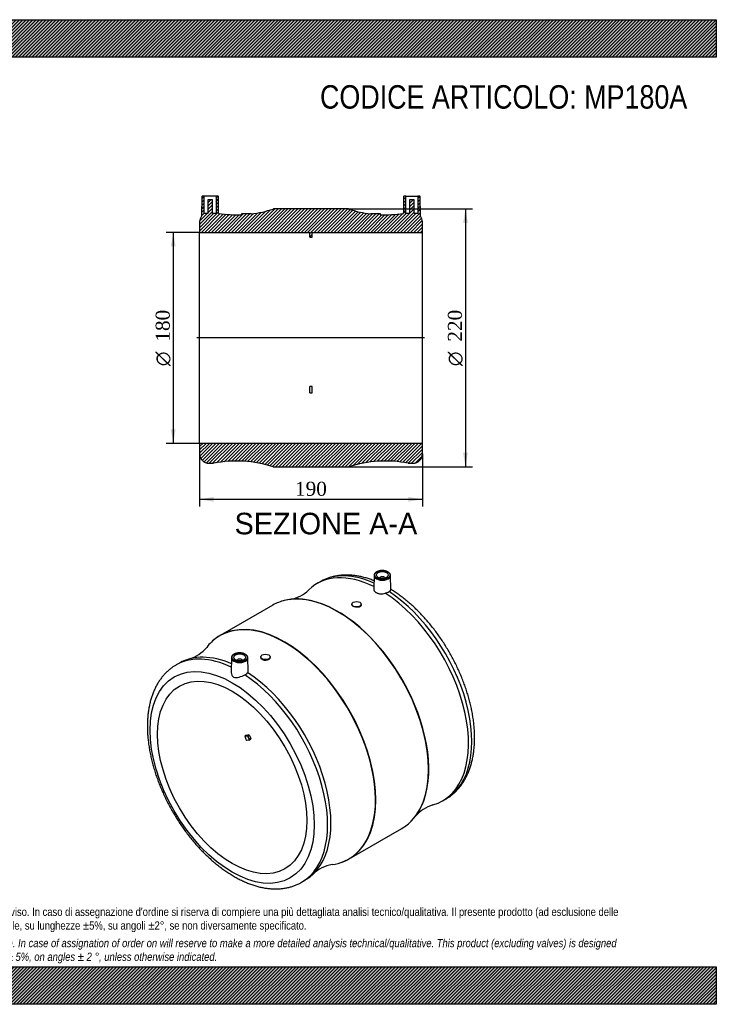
# Model space of a CAD drawing. Header units: millimetres. Extents: x 0 to 1188, y 0 to 840.
import ezdxf
from ezdxf.enums import TextEntityAlignment as Align
from ezdxf.lldxf.tags import DXFTag

# ---------------------------------------------------------------- set-up
doc = ezdxf.new("R2010")
doc.units = ezdxf.units.MM
doc.header["$LTSCALE"] = 4
for name, color, linetype in [('Default', 7, 'Continuous'), ('DV4_Default', 7, 'Continuous'), ('MP180A', 7, 'Continuous')]:
    doc.layers.add(name, color=color, linetype=linetype)
doc.styles.add('SEACAD_Solid_Edge_ANSI', font='seans.ttf')
doc.styles.add('SEACAD_Solid_Edge_ANSI1_Symbols', font='semeca1.ttf')
doc.styles.add('SEACAD_Times_New_Roman', font='times.ttf')
tags = doc.linetypes.add('CENTER2', pattern=[28.575000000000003, 19.05, -3.175, 3.175, -3.175]).pattern_tags.tags
tags[10:11] = [DXFTag(74, 4), DXFTag(75, 0), DXFTag(340, '0'), DXFTag(46, 0.0), DXFTag(50, 0.0), DXFTag(44, 0.0), DXFTag(45, 0.0)]
tags[8:9] = [DXFTag(74, 4), DXFTag(75, 0), DXFTag(340, '0'), DXFTag(46, 0.0), DXFTag(50, 0.0), DXFTag(44, 0.0), DXFTag(45, 0.0)]
tags[6:7] = [DXFTag(74, 4), DXFTag(75, 0), DXFTag(340, '0'), DXFTag(46, 0.0), DXFTag(50, 0.0), DXFTag(44, 0.0), DXFTag(45, 0.0)]
tags[4:5] = [DXFTag(74, 4), DXFTag(75, 0), DXFTag(340, '0'), DXFTag(46, 0.0), DXFTag(50, 0.0), DXFTag(44, 0.0), DXFTag(45, 0.0)]
doc.dimstyles.new('ANSImm', dxfattribs={"dimtxt": 12, "dimasz": 12, "dimexe": 6, "dimexo": 0, "dimgap": 3, "dimtad": 1, "dimdsep": 46, "dimtxsty": 'SEACAD_Times_New_Roman', "dimblk1": '_SE_FILLED', "dimblk2": '_SE_FILLED', "dimsah": 1, "dimcen": 6, "dimazin": 0, "dimtfac": 0.85, "dimtdec": 3, "dimtofl": 0, "dimtmove": 0, "dimatfit": 3, "dimfxl": 1, "dimarcsym": 0})
pattern_1 = [(45, (0, 0), (-1.414213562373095, 1.414213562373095), [])]

# ---------------------------------------------------------------- blocks, each defined once
blk = doc.blocks.new('SE1')
at = {"layer": 'MP180A', "color": 7, "linetype": 'Continuous'}
for p, q in [((896.195278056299, 365.8893411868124), (895.9504429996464, 354.4375499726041)), ((901.2033194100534, 363.6277323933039), (901.2033194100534, 363.594770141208)), ((905.2033194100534, 363.594770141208), (905.2033194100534, 363.6277323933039)), ((910.4703081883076, 353.7774652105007), (910.2113607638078, 365.8893411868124)), ((850.4104261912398, 360.5174016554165), (847.5819990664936, 358.884408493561)), ((809.9067955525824, 340.5967212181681), (764.8774769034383, 314.5990319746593)), ((877.2830091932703, 341.337375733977), (877.2830091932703, 340.9960564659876)), ((885.2830091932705, 340.6194939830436), (885.2830091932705, 341.337375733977)), ((774.5729116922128, 295.6706352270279), (774.3152412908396, 283.6184900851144)), ((788.8340449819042, 284.2087631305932), (788.5889943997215, 295.6706352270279)), ((799.5012632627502, 296.430063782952), (799.5012632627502, 295.7144262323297)), ((807.5012632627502, 296.0914079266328), (807.5012632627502, 296.4300637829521)), ((730.2022733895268, 291.1151922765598), (727.3738462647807, 289.4821991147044)), ((779.5809530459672, 293.4090264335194), (779.5809530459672, 293.3760641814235)), ((783.5809530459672, 293.3760641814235), (783.5809530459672, 293.4090264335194)), ((787.2922269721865, 229.6444669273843), (785.8780134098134, 228.8279703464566)), ((785.8780134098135, 228.8279703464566), (788.0213169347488, 229.0194024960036)), ((787.2922269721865, 229.6444669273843), (789.4355304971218, 229.8358990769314)), ((789.4355304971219, 229.8358990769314), (788.0213169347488, 229.0194024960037)), ((789.9184934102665, 229.4076310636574), (788.5042798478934, 228.5911344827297)), ((788.5042798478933, 228.5911344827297), (789.564940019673, 225.8574417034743)), ((789.9184934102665, 229.4076310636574), (790.9791535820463, 226.673938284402)), ((789.4355304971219, 225.3744787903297), (787.2922269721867, 225.1830466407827)), ((789.5087538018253, 225.3970815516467), (790.9229673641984, 226.2135781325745)), ((790.9791535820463, 226.673938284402), (789.5649400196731, 225.8574417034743)), ((954.5819990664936, 173.5549720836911), (957.4104261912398, 175.1879652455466)), ((874.8774769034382, 124.0734431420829), (919.9067955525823, 150.0711323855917)), ((834.3738462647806, 104.1527627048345), (837.2022733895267, 105.7857558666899))]:
    blk.add_line(p, q, dxfattribs=at)
for centre, radius, start, end in [((819.5630629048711, 375.1322837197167), 30.06902898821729, 279.1508025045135, 314.0229872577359), ((904.5180234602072, 358.169161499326), 7.545009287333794, 279.3777300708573, 306.3204288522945), ((730.1194345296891, 323.532667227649), 30.10665060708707, 285.9908395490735, 320.8520999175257), ((784.1666563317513, 285.8105342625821), 5.079217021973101, 290.5592713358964, 325.8024542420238), ((954.6480737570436, 141.1479718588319), 30.0891096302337, 105.9796732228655, 140.8439091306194), ((865.2255720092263, 89.53773800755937), 30.07122230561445, 99.15748987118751, 134.0212637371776)]:
    blk.add_arc(centre, radius, start, end, dxfattribs=at)
for centre, major_axis, ratio in [((903.2033194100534, 366.2405214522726), (-6.508651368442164, -1.3499570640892e-14), 0.5773502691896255), ((903.2033194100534, 366.2405214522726), (-5.000000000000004, 1.517883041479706e-15), 0.5773502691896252), ((881.2830091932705, 341.337375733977), (-4.000000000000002, -1.3499570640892e-14), 0.577350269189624), ((775.2169920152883, 193.5514945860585), (49.50000000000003, -85.73651497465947), 0.5773502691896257), ((781.5809530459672, 296.0218154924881), (-6.508651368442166, 6.9666257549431e-15), 0.5773502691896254), ((781.5809530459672, 296.0218154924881), (5.000000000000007, 2.818925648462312e-15), 0.5773502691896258), ((803.5012632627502, 296.430063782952), (3.999999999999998, -4.336808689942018e-15), 0.5773502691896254), ((775.2169920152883, 193.5514945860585), (44.99999999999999, -77.94228634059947), 0.5773502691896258)]:
    blk.add_ellipse(centre, major_axis=major_axis, ratio=ratio, dxfattribs=at)
for centre, major_axis, ratio, start_param, end_param in [((901.0819990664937, 266.2196902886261), (53.50000000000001, -92.66471820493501), 0.5773502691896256, 2.423535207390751, 3.285164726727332), ((903.9104261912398, 267.8526834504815), (53.50000000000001, -92.66471820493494), 0.577350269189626, 2.460219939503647, 3.141592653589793), ((903.2033194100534, 365.8393980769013), (7.008575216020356, 4.336808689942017e-16), 0.5773502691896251, 3.129249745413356, 6.283185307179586), ((903.2033194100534, 365.8393980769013), (7.008575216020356, 4.336808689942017e-16), 0.5773502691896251, 3.091742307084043, 3.129249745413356), ((903.2033194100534, 363.6277323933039), (-1.999999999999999, 3.577867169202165e-15), 0.5773502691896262, 3.11286248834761, 6.283185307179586), ((903.2033194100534, 363.6277323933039), (-1.999999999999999, 3.577867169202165e-15), 0.5773502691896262, 3.098523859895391e-15, 0.02873016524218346), ((903.2033194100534, 365.8393980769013), (7.008575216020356, 4.336808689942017e-16), 0.5773502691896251, 0, 0.01234290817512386), ((864.9067955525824, 245.3339268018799), (54.99999999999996, -95.26279441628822), 0.5773502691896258, 2.972997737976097, 3.141592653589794), ((865.1261866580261, 245.4605923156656), (-54.97532491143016, 95.22005590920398), 0.5773502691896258, 5.801420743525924, 6.172402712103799), ((864.9067955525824, 245.3339268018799), (54.99999999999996, -95.26279441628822), 0.5773502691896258, 0.1697547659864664, 2.972997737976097), ((865.1261866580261, 245.4605923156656), (-54.97532491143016, 95.22005590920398), 0.5773502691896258, 3.603926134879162, 5.801420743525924), ((901.0819990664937, 266.2196902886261), (53.50000000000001, -92.66471820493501), 0.5773502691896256, 6.139659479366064, 8.577677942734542), ((903.9104261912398, 267.8526834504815), (53.50000000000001, -92.66471820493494), 0.577350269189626, 0, 2.289048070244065), ((819.6580857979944, 219.2095720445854), (54.97532491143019, -95.22005590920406), 0.5773502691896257, 5.642425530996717e-16, 3.193584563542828), ((819.8774769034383, 219.3362375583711), (-55.00000000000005, 95.26279441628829), 0.5773502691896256, 3.313370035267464, 6.1094091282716), ((819.6580857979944, 219.2095720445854), (54.97532491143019, -95.22005590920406), 0.5773502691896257, 3.193584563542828, 3.374599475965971), ((819.8774769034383, 219.3362375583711), (-55.00000000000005, 95.26279441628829), 0.5773502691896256, 0, 0.114804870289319), ((819.8774769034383, 219.3362375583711), (-55.00000000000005, 95.26279441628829), 0.5773502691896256, 6.1094091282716, 6.283185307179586), ((780.8738462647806, 196.8174809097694), (53.50000000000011, -92.66471820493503), 0.5773502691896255, 2.44185898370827, 3.141592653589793), ((783.7022733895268, 198.4504740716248), (53.50000000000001, -92.66471820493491), 0.5773502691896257, 2.478624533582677, 3.141592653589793), ((781.5809530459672, 295.6206921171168), (7.008575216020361, 3.063497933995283e-15), 0.5773502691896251, 3.129249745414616, 6.283185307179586), ((781.5809530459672, 295.6206921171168), (7.008575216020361, 3.063497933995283e-15), 0.5773502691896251, 3.091742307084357, 3.129249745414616), ((781.5809530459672, 293.4090264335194), (2.000000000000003, -2.773185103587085e-17), 0.5773502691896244, 0, 3.170322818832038), ((781.5809530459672, 295.6206921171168), (7.008575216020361, 3.063497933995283e-15), 0.5773502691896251, 0, 0.0123429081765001), ((780.8738462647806, 196.8174809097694), (53.50000000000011, -92.66471820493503), 0.5773502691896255, 3.141592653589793, 3.143682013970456), ((781.5809530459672, 293.4090264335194), (2.000000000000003, -2.773185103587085e-17), 0.5773502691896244, 6.254455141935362, 6.283185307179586), ((780.8738462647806, 196.8174809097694), (53.50000000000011, -92.66471820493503), 0.5773502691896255, 0.0004108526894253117, 2.289048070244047), ((783.7022733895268, 198.4504740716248), (53.50000000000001, -92.66471820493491), 0.5773502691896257, 0, 2.29449263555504), ((841.6850294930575, 231.9268338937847), (-45.00000003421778, 77.94228636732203), 0.5773502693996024, 1.286772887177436, 1.331220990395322), ((788.1980936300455, 228.5637870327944), (-0.2499999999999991, 0.4330127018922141), 0.5773502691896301, 4.450589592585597, 6.021385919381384), ((789.6123071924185, 229.3802836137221), (-0.2499999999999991, 0.4330127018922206), 0.5773502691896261, 4.450589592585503, 6.021385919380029), ((789.2587538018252, 225.830094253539), (-0.2500000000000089, 0.4330127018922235), 0.5773502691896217, 2.87979326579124, 4.450589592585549), ((790.6729673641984, 226.6465908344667), (-0.2500000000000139, 0.433012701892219), 0.5773502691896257, 3.141592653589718, 4.450589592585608), ((865.1261866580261, 245.4605923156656), (-54.97532491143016, 95.22005590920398), 0.5773502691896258, 3.252433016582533, 3.603926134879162), ((864.9067955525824, 245.3339268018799), (54.99999999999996, -95.26279441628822), 0.5773502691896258, 0, 0.1697547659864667), ((819.8774769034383, 219.3362375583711), (-55.00000000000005, 95.26279441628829), 0.5773502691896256, 3.026845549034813, 3.313370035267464), ((819.6580857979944, 219.2095720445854), (54.97532491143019, -95.22005590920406), 0.5773502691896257, 6.050350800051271, 6.206081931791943), ((819.6580857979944, 219.2095720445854), (54.97532491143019, -95.22005590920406), 0.5773502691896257, 6.206081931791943, 6.283185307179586)]:
    blk.add_ellipse(centre, major_axis=major_axis, ratio=ratio, start_param=start_param, end_param=end_param, dxfattribs=at)
for points, knots in [([(910.1904766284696, 365.9466381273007), (910.1944381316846, 366.008623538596), (910.2117144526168, 366.2994087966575), (910.0335994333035, 366.8712926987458), (909.6567324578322, 367.5708950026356), (909.0714422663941, 368.2215085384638), (908.3097851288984, 368.7998863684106), (907.3848220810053, 369.2905589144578), (906.3290680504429, 369.6756300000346), (905.1778593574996, 369.9433781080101), (903.967739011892, 370.0866971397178), (902.735054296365, 370.1021681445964), (901.5164600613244, 369.9894728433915), (900.3478998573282, 369.7512821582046), (899.2639189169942, 369.3930289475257), (898.2960359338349, 368.9219806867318), (897.4766136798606, 368.3483574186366), (896.827622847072, 367.6819505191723), (896.4060070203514, 366.9535568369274), (896.2062874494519, 366.3783190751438), (896.2157094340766, 366.0980561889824), (896.2170463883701, 366.0611618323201)], [0, 0, 0, 0, 0.01222047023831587, 0.06686747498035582, 0.1216579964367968, 0.1777007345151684, 0.2351208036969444, 0.2933180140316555, 0.3516811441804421, 0.4099476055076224, 0.4681079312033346, 0.5262156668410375, 0.5843443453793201, 0.6425514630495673, 0.7009173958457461, 0.7595188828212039, 0.8183886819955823, 0.8773568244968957, 0.9357670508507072, 0.9927304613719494, 1, 1, 1, 1]), ([(896.0981073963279, 361.374673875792), (895.8833163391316, 361.4600926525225), (894.4958485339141, 362.0049370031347), (891.9293678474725, 362.9299209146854), (888.4242125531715, 363.9992593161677), (884.9426203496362, 364.8656515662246), (881.4956823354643, 365.5252986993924), (878.0919588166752, 365.9763183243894), (874.7408806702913, 366.2175423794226), (871.4516000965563, 366.2489609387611), (868.2328894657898, 366.0716339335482), (865.0932410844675, 365.6876435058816), (862.039236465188, 365.0998925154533), (859.0808786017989, 364.3119894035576), (856.2115301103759, 363.3275919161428), (853.4821646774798, 362.1516544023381), (851.4494600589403, 361.1432463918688), (850.4865356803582, 360.548549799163), (850.2912371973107, 360.4276131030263)], [0.1638167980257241, 0.1638167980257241, 0.1638167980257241, 0.1638167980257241, 0.1747943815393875, 0.2347296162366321, 0.2945640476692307, 0.3542464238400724, 0.4137193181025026, 0.4729220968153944, 0.5317953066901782, 0.590286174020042, 0.6483545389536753, 0.7059782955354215, 0.7631574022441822, 0.8199157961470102, 0.8763009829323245, 0.9323815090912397, 0.9882428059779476, 1, 1, 1, 1]), ([(895.9505091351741, 354.4370555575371), (895.9476816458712, 354.3073383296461), (895.9529140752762, 354.178621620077), (895.9894652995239, 353.830286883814), (896.0371412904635, 353.6134677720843), (896.1814249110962, 353.1888703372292), (896.2791447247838, 352.9794542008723), (896.5203981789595, 352.5788104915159), (896.6633400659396, 352.3875712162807), (896.992938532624, 352.0220869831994), (897.1795901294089, 351.8478420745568), (897.5984387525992, 351.5165339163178), (897.8258218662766, 351.3633141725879), (898.3140904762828, 351.0812479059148), (898.5751354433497, 350.952281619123), (899.131711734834, 350.7191382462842), (899.427838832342, 350.6151549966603), (900.0358012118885, 350.4394192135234), (900.3498735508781, 350.3666178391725), (900.9981131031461, 350.2518963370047), (901.3351293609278, 350.2098381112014), (902.353721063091, 350.135761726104), (903.0404746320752, 350.1535201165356), (904.4285081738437, 350.3343190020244), (905.100484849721, 350.4938438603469), (905.7474260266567, 350.7249869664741)], [0.1518848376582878, 0.1518848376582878, 0.1518848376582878, 0.1518848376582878, 0.1875000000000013, 0.1875000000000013, 0.2500000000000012, 0.2500000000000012, 0.312500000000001, 0.312500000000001, 0.3750000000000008, 0.3750000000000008, 0.4375000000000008, 0.4375000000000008, 0.5000000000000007, 0.5000000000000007, 0.5625000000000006, 0.5625000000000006, 0.6250000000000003, 0.6250000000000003, 0.6875000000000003, 0.6875000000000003, 0.7500000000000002, 0.7500000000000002, 0.8750000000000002, 0.8750000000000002, 1, 1, 1, 1]), ([(957.424895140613, 175.2217963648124), (957.6994234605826, 175.3720566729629), (958.7491568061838, 175.9488516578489), (960.6833011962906, 177.2560763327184), (963.0356918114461, 179.0455077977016), (965.2842959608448, 181.0384679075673), (967.4029076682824, 183.1963208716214), (969.3942751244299, 185.5258392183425), (971.2531006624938, 188.0215648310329), (972.9759403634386, 190.6809999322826), (974.5585877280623, 193.5001993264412), (975.9969162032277, 196.4746894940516), (977.2868498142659, 199.5990306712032), (978.4246017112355, 202.8668606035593), (979.4068342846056, 206.2709311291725), (980.2307994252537, 209.8032533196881), (980.8944192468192, 213.4552830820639), (981.3963103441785, 217.2181203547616), (981.7357584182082, 221.0826880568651), (981.9126591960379, 225.0398719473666), (981.9274421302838, 229.0805210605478), (981.7810101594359, 233.1955532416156), (981.4746694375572, 237.3760452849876), (981.0100458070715, 241.6133267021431), (980.3890265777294, 245.8988973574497), (979.6137346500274, 250.2243250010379), (978.6865097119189, 254.5812234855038), (977.6098967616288, 258.9612352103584), (976.3866396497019, 263.3560187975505), (975.0196777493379, 267.7572420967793), (973.5121442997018, 272.1565801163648), (971.8673653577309, 276.5457172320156), (970.0888586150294, 280.9163529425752), (968.1803315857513, 285.260210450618), (966.145678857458, 289.5690474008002), (963.9889782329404, 293.834668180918), (961.7144856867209, 298.0489372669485), (959.3266291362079, 302.2037931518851), (956.8300250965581, 306.2912231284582), (954.2294527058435, 310.3033168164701), (951.5298418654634, 314.2322842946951), (948.7362342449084, 318.0705052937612), (945.8537937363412, 321.8105046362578), (942.8877984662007, 325.4449585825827), (939.8436248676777, 328.9667072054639), (936.7267540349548, 332.3687481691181), (933.5426969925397, 335.6442910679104), (930.2972276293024, 338.7865754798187), (926.995474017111, 341.7895609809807), (923.645287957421, 344.6453472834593), (920.2446431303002, 347.3538033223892), (916.8287476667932, 349.8865570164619), (913.4875844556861, 352.1882021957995), (911.4918757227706, 353.4439735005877), (910.46456927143, 354.082951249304)], [0, 0, 0, 0, 0.005300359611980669, 0.02373613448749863, 0.04217227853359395, 0.0606404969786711, 0.07917263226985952, 0.09779656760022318, 0.1165347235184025, 0.1354029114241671, 0.1544096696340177, 0.1735561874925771, 0.19283686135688, 0.2122404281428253, 0.2317515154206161, 0.2513523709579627, 0.2710245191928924, 0.2907501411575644, 0.3105130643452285, 0.3302993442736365, 0.3500974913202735, 0.3698970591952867, 0.3896907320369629, 0.4094741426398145, 0.4292444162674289, 0.4489998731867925, 0.4687397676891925, 0.4884640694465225, 0.5081732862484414, 0.5278683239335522, 0.5475503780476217, 0.5672208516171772, 0.586881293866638, 0.6065333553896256, 0.6261787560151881, 0.6458192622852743, 0.6654566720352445, 0.6850928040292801, 0.7047294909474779, 0.7243680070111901, 0.7440101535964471, 0.7636577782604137, 0.7833127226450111, 0.8029768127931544, 0.8226518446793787, 0.8423395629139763, 0.8620416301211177, 0.8817595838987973, 0.9014947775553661, 0.9212483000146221, 0.9410208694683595, 0.960812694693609, 0.9806232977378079, 0.9971966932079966, 0.9971966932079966, 0.9971966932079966, 0.9971966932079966]), ([(881.291404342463, 338.6886599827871), (880.2372591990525, 338.7712070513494), (879.2010708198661, 339.0787236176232), (877.7192040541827, 339.9314666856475), (877.285526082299, 340.475157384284), (877.2830103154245, 340.9960980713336), (877.2830071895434, 340.9982611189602), (877.2830113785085, 341.0004237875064)], [0, 0, 0, 0, 0.1249999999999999, 0.1249999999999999, 0.2499999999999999, 0.2499999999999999, 0.2505212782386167, 0.2505212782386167, 0.2505212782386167, 0.2505212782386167]), ([(885.283009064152, 340.6195119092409), (885.2829783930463, 340.0255020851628), (884.8487724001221, 339.4684664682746), (883.3768357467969, 338.7570086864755), (882.3455494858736, 338.6061129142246), (881.291404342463, 338.688659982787)], [0.7502091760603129, 0.7502091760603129, 0.7502091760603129, 0.7502091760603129, 0.875, 0.875, 1, 1, 1, 1]), ([(788.5681102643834, 295.7279321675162), (788.5720717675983, 295.7899175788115), (788.5893480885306, 296.0807028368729), (788.4112330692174, 296.6525867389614), (788.034366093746, 297.352189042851), (787.449075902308, 298.0028025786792), (786.6874187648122, 298.5811804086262), (785.7624557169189, 299.0718529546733), (784.7067016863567, 299.4569240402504), (783.5554929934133, 299.7246721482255), (782.3453726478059, 299.8679911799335), (781.1126879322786, 299.8834621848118), (779.8940936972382, 299.7707668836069), (778.7255334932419, 299.5325761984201), (777.6415525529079, 299.1743229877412), (776.6736695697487, 298.7032747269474), (775.8542473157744, 298.1296514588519), (775.2052564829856, 297.4632445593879), (774.7836406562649, 296.7348508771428), (774.5839210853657, 296.1596131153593), (774.5933430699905, 295.8793502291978), (774.594680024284, 295.8424558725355)], [0, 0, 0, 0, 0.01222047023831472, 0.06686747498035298, 0.1216579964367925, 0.1777007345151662, 0.2351208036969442, 0.293318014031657, 0.3516811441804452, 0.409947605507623, 0.4681079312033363, 0.5262156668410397, 0.584344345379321, 0.6425514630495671, 0.7009173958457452, 0.7595188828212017, 0.8183886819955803, 0.877356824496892, 0.9357670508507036, 0.9927304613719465, 1, 1, 1, 1]), ([(803.5075867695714, 293.4028561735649), (802.4485327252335, 293.3854972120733), (801.4119537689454, 293.6377842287), (799.9334352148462, 294.4916002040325), (799.50054002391, 295.0943143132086), (799.5012643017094, 295.7138520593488)], [0, 0, 0, 0, 0.125, 0.125, 0.249940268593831, 0.249940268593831, 0.249940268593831, 0.249940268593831]), ([(807.5012632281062, 296.0914405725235), (807.5012493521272, 295.3998022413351), (807.0721560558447, 294.7066730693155), (805.6027738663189, 293.7133377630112), (804.5666408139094, 293.4202151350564), (803.5075867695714, 293.4028561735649)], [0.7501162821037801, 0.7501162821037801, 0.7501162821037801, 0.7501162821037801, 0.875, 0.875, 1, 1, 1, 1]), ([(727.2546572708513, 289.3924105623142), (726.5142308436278, 288.9563884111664), (725.0991193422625, 288.1148684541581), (722.805014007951, 286.4616519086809), (720.5164469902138, 284.5675440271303), (718.3357136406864, 282.483251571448), (716.2862015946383, 280.2324669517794), (714.3660312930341, 277.8123917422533), (712.5804405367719, 275.2275586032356), (710.9330430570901, 272.4810286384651), (709.4280893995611, 269.5770637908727), (708.0696825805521, 266.5206362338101), (706.8617699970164, 263.3176910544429), (705.8079134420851, 259.9750825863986), (704.9111451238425, 256.5004818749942), (704.1738562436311, 252.9022034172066), (703.5977479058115, 249.1890082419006), (703.1838352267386, 245.3699123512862), (702.9324931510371, 241.4540274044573), (702.8435271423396, 237.4504668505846), (702.9162454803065, 233.3683813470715), (703.149517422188, 229.2167675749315), (703.5418507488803, 225.004441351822), (704.0914749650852, 220.7399418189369), (704.7963722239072, 216.4317294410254), (705.6543003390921, 212.0882090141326), (706.6628073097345, 207.7177493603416), (707.819239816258, 203.3286981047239), (709.1207477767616, 198.9293910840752), (710.5642866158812, 194.5281566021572), (712.1466184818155, 190.1333150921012), (713.8643132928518, 185.7531748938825), (715.7137502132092, 181.396024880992), (717.6911199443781, 177.0701246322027), (719.7924280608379, 172.7836927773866), (722.0134995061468, 168.5448940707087), (724.3499842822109, 164.3618256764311), (726.7973524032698, 160.2425231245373), (729.3508973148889, 156.1949470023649), (732.005756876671, 152.2269441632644), (734.7569380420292, 148.3462152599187), (737.5993323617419, 144.5603019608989), (740.5277129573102, 140.8765983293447), (743.5367458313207, 137.3023412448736), (746.6210010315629, 133.8446025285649), (749.7749632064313, 130.5102830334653), (752.9930409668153, 127.3061089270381), (756.2695743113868, 124.2386303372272), (759.5988391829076, 121.3142224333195), (762.9750480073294, 118.5390888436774), (766.3923448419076, 115.9192670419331), (769.8447935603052, 113.4606349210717), (773.3263573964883, 111.1689171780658), (776.8308682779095, 109.0496893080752), (780.3519848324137, 107.1083759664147), (783.8829981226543, 105.3503093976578), (787.4168318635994, 103.7806322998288), (790.9460038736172, 102.4042127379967), (794.4627106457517, 101.2255111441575), (797.9587311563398, 100.2485055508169), (801.4254136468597, 99.47655957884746), (804.8537451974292, 98.91226281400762), (808.234493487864, 98.55727925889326), (811.5583856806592, 98.41222553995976), (814.8164181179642, 98.476633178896), (817.9998402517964, 98.74892253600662), (821.1013298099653, 99.22673727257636), (824.1115760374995, 99.90635505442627), (827.0324674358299, 100.785832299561), (829.8285248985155, 101.8545345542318), (832.3415149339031, 103.0111356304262), (833.7155136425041, 103.7978419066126), (834.3883152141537, 104.1865938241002)], [0, 0, 0, 0, 0.01075522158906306, 0.02437798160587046, 0.03801303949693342, 0.05168484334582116, 0.06541549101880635, 0.07922352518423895, 0.0931229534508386, 0.1071225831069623, 0.1212257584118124, 0.1354305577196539, 0.1497304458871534, 0.1641152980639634, 0.1785726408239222, 0.1930889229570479, 0.2076506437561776, 0.2222452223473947, 0.2368615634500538, 0.2514903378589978, 0.2661238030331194, 0.2807548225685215, 0.2953795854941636, 0.309995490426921, 0.3246009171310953, 0.339195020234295, 0.3537775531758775, 0.368348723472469, 0.3829090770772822, 0.397459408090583, 0.4120006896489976, 0.4265340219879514, 0.441060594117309, 0.4555816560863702, 0.4700984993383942, 0.4846124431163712, 0.4991248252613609, 0.5136369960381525, 0.5281501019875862, 0.5426652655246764, 0.557183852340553, 0.5717072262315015, 0.5862367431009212, 0.6007737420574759, 0.6153195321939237, 0.6298753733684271, 0.6444424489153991, 0.6590218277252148, 0.6736144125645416, 0.6882208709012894, 0.7028415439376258, 0.7174763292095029, 0.7321245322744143, 0.7467846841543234, 0.7614543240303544, 0.7761297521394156, 0.7908040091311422, 0.8054691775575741, 0.8201157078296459, 0.8347320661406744, 0.8493049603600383, 0.8638198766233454, 0.8782619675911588, 0.892617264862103, 0.9068740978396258, 0.9210245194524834, 0.9350655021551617, 0.9489996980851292, 0.9628356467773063, 0.9765874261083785, 0.9902738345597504, 1, 1, 1, 1]), ([(774.3164368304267, 283.6273873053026), (774.3117501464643, 283.4356083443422), (774.3166409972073, 283.2422503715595), (774.3878030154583, 282.2856417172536), (774.5861622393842, 281.5049652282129), (775.2638709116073, 280.1166830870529), (775.764033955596, 279.4905163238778), (777.0527985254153, 278.7385226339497), (777.8125710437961, 278.631028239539), (779.3683346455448, 278.7317821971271), (780.1883971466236, 278.9255949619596), (782.6866798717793, 279.6756285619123), (784.4868928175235, 280.4306107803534), (785.9503562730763, 281.0548155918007)], [0.2182901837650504, 0.2182901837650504, 0.2182901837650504, 0.2182901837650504, 0.2499999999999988, 0.2499999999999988, 0.3749999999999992, 0.3749999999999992, 0.4999999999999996, 0.4999999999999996, 0.6249999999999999, 0.6249999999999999, 0.7500000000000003, 0.7500000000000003, 1, 1, 1, 1]), ([(788.3677003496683, 282.9557707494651), (788.6122618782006, 283.2393330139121), (788.76089063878, 283.5526138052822), (788.8293450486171, 283.9919856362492), (788.8361971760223, 284.0955414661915), (788.8341560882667, 284.2000295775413)], [0, 0, 0, 0, 0.1250000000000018, 0.1250000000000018, 0.1624278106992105, 0.1624278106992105, 0.1624278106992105, 0.1624278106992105])]:
    blk.add_open_spline(points, degree=3, knots=knots, dxfattribs=at)
blk.add_open_spline([(908.9869361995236, 352.0900181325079), (909.9888453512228, 352.8685600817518), (910.4745833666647, 353.4013620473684), (910.4695174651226, 353.7879911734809)], degree=3, dxfattribs=at)
blk = doc.blocks.new('SE6')
at = {"layer": 'MP180A', "linetype": 'Continuous'}
h = blk.add_hatch(dxfattribs=at)
h.set_pattern_fill('LINE', scale=0.6299212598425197, angle=45, style=0)
h.set_pattern_definition(pattern_1)
edge = h.paths.add_edge_path()
edge.add_arc((779.2147461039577, 773.5400876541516), 100, 276.9944905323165, 288.07525418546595, ccw=False)
edge.add_line((791.3921362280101, 674.2843010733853), (791.3921362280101, 674.524455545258))
edge.add_line((791.3921362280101, 674.524455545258), (783.3921362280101, 674.524455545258))
edge.add_line((783.3921362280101, 674.524455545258), (783.3921362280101, 673.6273786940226))
edge.add_arc((779.2147461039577, 773.5400876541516), 100, 261.0455763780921, 272.39416490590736, ccw=False)
edge.add_line((763.6498709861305, 674.7588411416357), (763.4007114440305, 689.0331817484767))
edge.add_arc((762.9007875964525, 689.024455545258), 0.5, 1.000000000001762, 90)
edge.add_line((762.9007875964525, 689.5244555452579), (761.3921362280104, 689.524455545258))
edge.add_line((761.3921362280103, 689.524455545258), (761.3921362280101, 674.524455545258))
edge.add_line((761.3921362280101, 674.524455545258), (758.3921362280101, 674.524455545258))
edge.add_line((758.3921362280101, 674.524455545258), (758.3921362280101, 686.324455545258))
edge.add_line((758.3921362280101, 686.324455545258), (754.3921362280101, 686.324455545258))
edge.add_line((754.3921362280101, 686.324455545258), (754.3921362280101, 674.524455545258))
edge.add_line((754.3921362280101, 674.524455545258), (751.3921362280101, 674.524455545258))
edge.add_line((751.3921362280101, 674.524455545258), (751.3921362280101, 689.524455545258))
edge.add_line((751.3921362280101, 689.524455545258), (749.8834848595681, 689.524455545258))
edge.add_arc((749.8834848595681, 689.024455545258), 0.5, 90, 178.9999999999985)
edge.add_line((749.3835610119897, 689.0331817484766), (749.0942340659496, 672.4576521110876))
edge.add_arc((755.3921362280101, 667.524455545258), 8, 141.9281209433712, 180)
edge.add_line((747.3921362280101, 667.524455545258), (747.3921362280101, 658.524455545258))
edge.add_line((747.3921362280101, 658.524455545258), (841.3921362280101, 658.524455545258))
edge.add_line((841.3921362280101, 658.524455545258), (841.3921362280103, 654.5022305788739))
edge.add_line((841.3921362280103, 654.5022305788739), (843.3921362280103, 654.5022305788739))
edge.add_line((843.3921362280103, 654.5022305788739), (843.3921362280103, 658.524455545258))
edge.add_line((843.3921362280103, 658.524455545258), (937.3921362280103, 658.524455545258))
edge.add_line((937.3921362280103, 658.524455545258), (937.3921362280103, 667.524455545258))
edge.add_arc((929.3921362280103, 667.524455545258), 8, 0, 38.07187905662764)
edge.add_line((935.6900383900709, 672.4576521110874), (935.4007114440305, 689.0331817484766))
edge.add_arc((934.9007875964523, 689.024455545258), 0.5, 1.000000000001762, 90)
edge.add_line((934.9007875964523, 689.5244555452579), (933.3921362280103, 689.524455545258))
edge.add_line((933.3921362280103, 689.524455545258), (933.3921362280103, 674.524455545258))
edge.add_line((933.3921362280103, 674.524455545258), (930.3921362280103, 674.524455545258))
edge.add_line((930.3921362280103, 674.524455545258), (930.3921362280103, 686.324455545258))
edge.add_line((930.3921362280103, 686.324455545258), (926.3921362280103, 686.324455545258))
edge.add_line((926.3921362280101, 686.324455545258), (926.3921362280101, 674.524455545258))
edge.add_line((926.3921362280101, 674.524455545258), (923.3921362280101, 674.524455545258))
edge.add_line((923.3921362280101, 674.524455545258), (923.3921362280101, 689.524455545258))
edge.add_line((923.3921362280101, 689.524455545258), (921.8834848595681, 689.524455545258))
edge.add_arc((921.8834848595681, 689.024455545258), 0.5, 90, 178.9999999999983)
edge.add_line((921.3835610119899, 689.0331817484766), (921.1344014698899, 674.7588411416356))
edge.add_arc((905.5695263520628, 773.5400876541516), 100, 267.6058350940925, 278.95442362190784, ccw=False)
edge.add_line((901.3921362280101, 673.6273786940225), (901.3921362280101, 674.5244555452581))
edge.add_line((901.3921362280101, 674.5244555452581), (893.3921362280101, 674.524455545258))
edge.add_line((893.3921362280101, 674.524455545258), (893.3921362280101, 674.2843010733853))
edge.add_arc((905.5695263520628, 773.5400876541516), 100, 251.9247458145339, 263.0055094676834, ccw=False)
edge.add_arc((874.2326727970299, 677.524455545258), 1, 71.92474581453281, 90)
edge.add_line((874.2326727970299, 678.524455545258), (810.5515996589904, 678.524455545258))
edge.add_arc((810.5515996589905, 677.524455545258), 1, 90, 108.0752541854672)
h = blk.add_hatch(dxfattribs=at)
h.set_pattern_fill('LINE', scale=0.6299212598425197, angle=45, style=0)
h.set_pattern_definition(pattern_1)
edge = h.paths.add_edge_path()
edge.add_arc((905.5695263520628, 363.5088234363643), 100, 78.56675474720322, 108.0752541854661, ccw=False)
edge.add_line((925.3921362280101, 461.5244555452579), (929.39213622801, 461.5244555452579))
edge.add_arc((929.3921362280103, 469.524455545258), 8, 270, 360)
edge.add_line((937.3921362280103, 469.524455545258), (937.3921362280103, 478.524455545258))
edge.add_line((937.3921362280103, 478.524455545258), (747.3921362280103, 478.524455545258))
edge.add_line((747.3921362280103, 478.524455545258), (747.3921362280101, 469.524455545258))
edge.add_arc((755.3921362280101, 469.524455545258), 8, 180, 270)
edge.add_line((755.3921362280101, 461.5244555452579), (759.3921362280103, 461.524455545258))
edge.add_arc((779.2147461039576, 363.5088234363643), 100, 71.92474581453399, 101.43324525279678, ccw=False)
edge.add_arc((810.5515996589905, 459.524455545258), 1, 251.9247458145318, 270)
edge.add_line((810.5515996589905, 458.524455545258), (874.2326727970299, 458.524455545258))
edge.add_arc((874.2326727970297, 459.524455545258), 1, 270, 288.0752541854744)
at = {"layer": 'DV4_Default', "color": 7, "linetype": 'CENTER2'}
blk.add_line((939.1421362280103, 568.524455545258), (745.1744479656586, 568.524455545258), dxfattribs=at)
at = {"layer": 'MP180A', "color": 7, "linetype": 'Continuous'}
for p, q in [((749.3835610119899, 689.0331817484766), (749.0942340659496, 672.4576521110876)), ((751.3921362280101, 689.524455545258), (749.883484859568, 689.524455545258)), ((761.3921362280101, 689.524455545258), (751.3921362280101, 689.524455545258)), ((751.3921362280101, 674.524455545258), (751.3921362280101, 689.524455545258)), ((762.9007875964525, 689.524455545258), (761.3921362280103, 689.524455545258)), ((761.3921362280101, 689.524455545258), (761.3921362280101, 674.524455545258)), ((763.6498709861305, 674.7588411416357), (763.4007114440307, 689.0331817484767)), ((921.3835610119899, 689.0331817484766), (921.1344014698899, 674.7588411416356)), ((923.3921362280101, 689.524455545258), (921.883484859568, 689.524455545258)), ((923.3921362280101, 689.524455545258), (933.3921362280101, 689.524455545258)), ((923.3921362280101, 674.524455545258), (923.3921362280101, 689.524455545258)), ((933.3921362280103, 689.524455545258), (933.3921362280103, 674.524455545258)), ((934.9007875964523, 689.524455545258), (933.3921362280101, 689.524455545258)), ((935.6900383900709, 672.4576521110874), (935.4007114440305, 689.0331817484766)), ((758.3921362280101, 686.324455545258), (754.3921362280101, 686.324455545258)), ((754.3921362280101, 686.324455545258), (754.3921362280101, 674.5244555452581)), ((758.3921362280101, 674.524455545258), (758.3921362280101, 686.3244555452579)), ((926.3921362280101, 686.324455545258), (926.3921362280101, 674.5244555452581)), ((930.3921362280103, 686.324455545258), (926.3921362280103, 686.324455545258)), ((930.3921362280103, 674.524455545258), (930.3921362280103, 686.3244555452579)), ((754.3921362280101, 674.524455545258), (751.3921362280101, 674.524455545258)), ((761.3921362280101, 674.524455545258), (758.3921362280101, 674.524455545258)), ((783.3921362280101, 674.524455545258), (791.3921362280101, 674.524455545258)), ((783.3921362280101, 673.6273786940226), (783.3921362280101, 674.524455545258)), ((791.3921362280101, 674.524455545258), (791.3921362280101, 674.2843010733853)), ((874.2326727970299, 678.524455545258), (810.5515996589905, 678.524455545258)), ((893.3921362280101, 674.2843010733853), (893.3921362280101, 674.524455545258)), ((893.3921362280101, 674.524455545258), (901.3921362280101, 674.524455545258)), ((901.3921362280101, 674.524455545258), (901.3921362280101, 673.6273786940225)), ((926.3921362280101, 674.524455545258), (923.3921362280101, 674.524455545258)), ((933.3921362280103, 674.524455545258), (930.3921362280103, 674.524455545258)), ((747.3921362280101, 667.524455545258), (747.3921362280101, 658.524455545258)), ((937.3921362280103, 658.524455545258), (937.3921362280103, 667.524455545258)), ((747.3921362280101, 478.524455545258), (747.3921362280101, 658.524455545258)), ((747.3921362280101, 658.524455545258), (841.3921362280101, 658.524455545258)), ((841.3921362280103, 654.5022305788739), (841.3921362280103, 658.524455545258)), ((843.3921362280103, 658.524455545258), (937.3921362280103, 658.524455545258)), ((843.3921362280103, 654.5022305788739), (843.3921362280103, 658.524455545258)), ((937.3921362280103, 478.524455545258), (937.3921362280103, 658.524455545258)), ((841.3921362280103, 654.5022305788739), (843.3921362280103, 654.5022305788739)), ((841.3921362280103, 526.8346061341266), (841.3921362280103, 527.0846061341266)), ((843.3921362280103, 527.0846061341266), (841.3921362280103, 527.0846061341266)), ((841.3921362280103, 524.2365299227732), (841.3921362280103, 526.8346061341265)), ((841.3921362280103, 523.5535172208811), (841.3921362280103, 524.2365299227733)), ((841.3921362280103, 521.8035172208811), (841.3921362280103, 523.5535172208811)), ((841.3921362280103, 521.8035172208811), (843.3921362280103, 521.8035172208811)), ((843.3921362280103, 526.8346061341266), (843.3921362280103, 527.0846061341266)), ((843.3921362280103, 524.2365299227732), (843.3921362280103, 526.8346061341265)), ((843.3921362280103, 523.5535172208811), (843.3921362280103, 524.2365299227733)), ((843.3921362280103, 521.8035172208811), (843.3921362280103, 523.5535172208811)), ((937.3921362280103, 478.524455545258), (747.3921362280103, 478.524455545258)), ((747.3921362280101, 478.524455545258), (747.3921362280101, 469.524455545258)), ((937.3921362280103, 469.524455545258), (937.3921362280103, 478.524455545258)), ((755.3921362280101, 461.524455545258), (759.3921362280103, 461.524455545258)), ((810.5515996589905, 458.524455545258), (874.2326727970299, 458.524455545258)), ((925.3921362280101, 461.524455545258), (929.39213622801, 461.524455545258))]:
    blk.add_line(p, q, dxfattribs=at)
for centre, radius, start, end in [((749.8834848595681, 689.024455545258), 0.5000000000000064, 90, 178.9999999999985), ((762.9007875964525, 689.024455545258), 0.5000000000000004, 1.000000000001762, 90), ((921.8834848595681, 689.024455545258), 0.5000000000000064, 90, 178.9999999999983), ((934.9007875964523, 689.024455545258), 0.5000000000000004, 1.000000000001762, 90), ((755.3921362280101, 667.524455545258), 7.999999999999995, 141.9281209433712, 180), ((779.2147461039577, 773.5400876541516), 100, 261.0455763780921, 272.3941649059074), ((779.2147461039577, 773.5400876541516), 100, 276.9944905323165, 288.075254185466), ((810.5515996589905, 677.524455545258), 0.9999999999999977, 90, 108.0752541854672), ((874.2326727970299, 677.524455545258), 1.000000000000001, 71.92474581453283, 90), ((905.5695263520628, 773.5400876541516), 100, 251.924745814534, 263.0055094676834), ((905.5695263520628, 773.5400876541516), 100.0000000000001, 267.6058350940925, 278.9544236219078), ((929.3921362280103, 667.524455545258), 8.000000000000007, 0, 38.07187905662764), ((755.3921362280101, 469.524455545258), 8.000000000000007, 180, 270), ((779.2147461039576, 363.5088234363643), 100, 71.92474581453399, 101.4332452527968), ((905.5695263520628, 363.5088234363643), 99.99999999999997, 78.56675474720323, 108.075254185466), ((929.3921362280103, 469.524455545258), 8.000000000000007, 270, 0), ((810.5515996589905, 459.524455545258), 1.000000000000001, 251.9247458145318, 270), ((874.2326727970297, 459.524455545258), 1.00000000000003, 270, 288.0752541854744)]:
    blk.add_arc(centre, radius, start, end, dxfattribs=at)
blk = doc.blocks.new('GDimGGroup')
at = {"layer": 'Default', "linetype": 'Continuous'}
for points in [[(976.1223610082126, 666.5244554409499), (974.1223609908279, 678.524455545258), (972.1223609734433, 666.5244554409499)], [(976.1223610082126, 470.524456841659), (972.1223609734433, 470.524456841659), (974.1223609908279, 458.5244567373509)]]:
    blk.add_hatch(color=7, dxfattribs=at).paths.add_polyline_path(points)
at = {"layer": 'Default', "color": 7, "linetype": 'Continuous'}
for p, q in [((874.2326727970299, 678.524455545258), (980.122361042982, 678.524455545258)), ((974.1223609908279, 678.524455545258), (974.1223609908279, 458.5244567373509)), ((874.2326727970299, 458.524455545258), (980.122361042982, 458.524455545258))]:
    blk.add_line(p, q, dxfattribs=at)
for s, style, p in [('220', 'SEACAD_Times_New_Roman', (959.1223609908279, 565.3172723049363)), ('O', 'SEACAD_Solid_Edge_ANSI1_Symbols', (959.1223609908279, 544.4330617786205))]:
    blk.add_text(s, height=12, rotation=90, dxfattribs=dict(at, style=style)).set_placement(p, align=Align.TOP_LEFT)
blk = doc.blocks.new('GDimGGroup1')
at = {"layer": 'Default', "linetype": 'Continuous'}
for points in [[(722.9469622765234, 646.5244554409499), (726.9469623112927, 646.5244554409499), (724.9469622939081, 658.524455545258)], [(722.9469622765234, 490.5244484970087), (724.9469622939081, 478.5244483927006), (726.9469623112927, 490.5244484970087)]]:
    blk.add_hatch(color=7, dxfattribs=at).paths.add_polyline_path(points)
at = {"layer": 'Default', "color": 7, "linetype": 'Continuous'}
for p, q in [((747.3921362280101, 658.524455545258), (718.946962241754, 658.524455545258)), ((724.9469622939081, 658.524455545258), (724.9469622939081, 478.5244483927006)), ((747.3921362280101, 478.524455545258), (718.946962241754, 478.524455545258))]:
    blk.add_line(p, q, dxfattribs=at)
for s, style, p in [('180', 'SEACAD_Times_New_Roman', (709.9469622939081, 565.3172681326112)), ('O', 'SEACAD_Solid_Edge_ANSI1_Symbols', (709.9469622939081, 544.4330576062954))]:
    blk.add_text(s, height=12, rotation=90, dxfattribs=dict(at, style=style)).set_placement(p, align=Align.TOP_LEFT)
blk = doc.blocks.new('DMBLK4')
at = {"layer": 'Default', "linetype": 'Continuous'}
for points in [[(759.3921363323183, 428.8221054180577), (759.3921363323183, 432.8221054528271), (747.3921362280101, 430.8221054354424)], [(925.3921337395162, 428.8221054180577), (937.3921338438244, 430.8221054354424), (925.3921337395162, 432.8221054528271)]]:
    blk.add_hatch(color=7, dxfattribs=at).paths.add_polyline_path(points)
at = {"layer": 'Default', "color": 7, "linetype": 'Continuous'}
for p, q in [((747.3921362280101, 469.524455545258), (747.3921362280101, 424.8221053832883)), ((937.3921362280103, 469.524455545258), (937.3921362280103, 424.8221053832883)), ((747.3921362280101, 430.8221054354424), (937.3921338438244, 430.8221054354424))]:
    blk.add_line(p, q, dxfattribs=at)
at = {"layer": 'Default', "color": 7, "linetype": 'Continuous', "style": 'SEACAD_Times_New_Roman'}
blk.add_text('190', height=12, dxfattribs=at).set_placement((828.7428459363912, 445.8221054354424), align=Align.TOP_LEFT)
blk = doc.blocks.new('_SE_FILLED')
at = {"color": 0}
blk.add_line((0, 0), (-1, 0), dxfattribs=at)
blk.add_solid([(0, 0), (-1, -0.1665), (-1, 0.1665), (0, 0)], dxfattribs=at)

msp = doc.modelspace()

# ---------------------------------------------------------------- hatches: boundary and pattern name
at = {"layer": 'Default', "linetype": 'Continuous'}
h = msp.add_hatch(dxfattribs=at)
h.set_pattern_fill('LINE', scale=0.6299212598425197, angle=45, style=0)
h.set_pattern_definition(pattern_1)
h.paths.add_polyline_path([(1188, 808.0000131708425), (1188, 840.0000131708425), (1.020126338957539e-05, 840.0000131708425), (1.020126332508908e-05, 808.0000131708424)])
for points in [[(1188, 808.0000131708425), (1188, 840.0000131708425), (1.020126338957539e-05, 840.0000131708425), (1.020126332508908e-05, 808.0000131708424)], [(1187.999983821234, -1.146095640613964e-05), (1187.999983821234, 31.99999999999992), (-1.61787658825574e-05, 31.99999999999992), (-1.61787658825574e-05, -1.146095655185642e-05)]]:
    msp.add_hatch(color=7, dxfattribs=at).paths.add_polyline_path(points)
h = msp.add_hatch(dxfattribs=at)
h.set_pattern_fill('LINE', scale=0.6299212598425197, angle=45, style=0)
h.set_pattern_definition(pattern_1)
h.paths.add_polyline_path([(1187.999983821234, -1.146095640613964e-05), (1187.999983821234, 31.99999999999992), (-1.61787658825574e-05, 31.99999999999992), (-1.61787658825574e-05, -1.146095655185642e-05)])

# ---------------------------------------------------------------- linework, layer by layer
at = {"layer": 'Default', "color": 7, "linetype": 'Continuous'}
for p, q in [((1.020126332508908e-05, 840.0000131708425), (1188, 840.0000131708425)), ((1188, 840.0000131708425), (1188, 808.0000131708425)), ((1188, 808.0000131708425), (1.020126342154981e-05, 808.0000131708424)), ((-1.61787658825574e-05, 31.99999999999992), (1187.999983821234, 31.99999999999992)), ((1187.999983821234, 31.99999999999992), (1187.999983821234, -1.146095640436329e-05)), ((1187.999983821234, -1.146095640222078e-05), (-1.617876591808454e-05, -1.146095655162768e-05))]:
    msp.add_line(p, q, dxfattribs=at)

# ---------------------------------------------------------------- block references
at = {"layer": 'Default'}
for name in ['SE6', 'GDimGGroup', 'GDimGGroup1', 'SE1']:
    msp.add_blockref(name, (0, 0), dxfattribs=at)

# ---------------------------------------------------------------- texts
at = {"layer": 'Default', "color": 7, "linetype": 'Continuous', "style": 'SEACAD_Solid_Edge_ANSI'}
msp.add_text('SEZIONE A-A', height=18.4, dxfattribs=at).set_placement((777.2073412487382, 419.3304465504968), align=Align.TOP_LEFT)
at = {"layer": 'Default', "attachment_point": 1}
for s, insert, char_height, width in [('{\\fArial Narrow|b0||i0||c0|p34;\\C7;\\H20.;\\W1.;CODICE ARTICOLO: MP180A}', (850.0809497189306, 784.1340700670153), 20, 317.1983877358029), ("{\\fArial Narrow|b0||i0||c0|p34;\\C7;\\H7.;\\W1.;PLASTITALIA si riserva il diritto di revisionare la presente specifica, mantenendo la conformità alle prescrizioni del prodotto, senza alcun preavviso. In caso di assegnazione d'ordine si riserva di compiere una più dettagliata analisi tecnico/qualitativa. Il presente prodotto (ad esclusione delle \\P}{\\fArial Narrow|b0||i0||c0|p34;\\C7;\\H7.;\\W1.;valvole) è progettato per applicazioni non previste dalla direttiva 2014/68/EU. Tolleranza su diametri e spessori come da normative se applicabile, su lunghezze ±5%, su angoli ±2°, se non diversamente specificato.\\P}{\\fArial Narrow|b0||i0||c0|p34;\\C7;\\H2.;\\W1.;   \\P}{\\fArial Narrow|b0||i1||c0|p34;\\C7;\\H7.;\\W1.;PLASTITALIA on reserves the right to revise this specification, maintaining the conformity to the requirements of the product, without any notice. In case of assignation of order on will reserve to make a more detailed analysis technical/qualitative. This product (excluding valves) is designed \\P}{\\fArial Narrow|b0||i1||c0|p34;\\C7;\\H7.;\\W1.;for applications not covered by Directive 2014/68 / EU. The tolerance on diameters and thicknesses as the standards if applicable, on lengths ± 5%, on angles ± 2 °, unless otherwise indicated.\\P}", (79.9999838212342, 82.40946089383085), 7, 1028)]:
    msp.add_mtext(s, dxfattribs=dict(at, insert=insert, char_height=char_height, width=width))

# ---------------------------------------------------------------- dimensions: what is measured, and where the dimension line sits
at = {"layer": 'Default', "color": 7, "linetype": 'Continuous'}
dim = msp.add_linear_dim(base=(747.3921362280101, 430.8221054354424), p1=(747.3921362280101, 469.524455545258), p2=(937.3921362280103, 469.524455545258), angle=0, text='\\A1;<>', dimstyle='ANSImm', dxfattribs=at)
dim.commit()
dim.dimension.update_dxf_attribs({"geometry": 'DMBLK4', "text_midpoint": (842.3921350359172, 430.8221054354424), "dimtype": 161})

doc.saveas('drawing.dxf')
